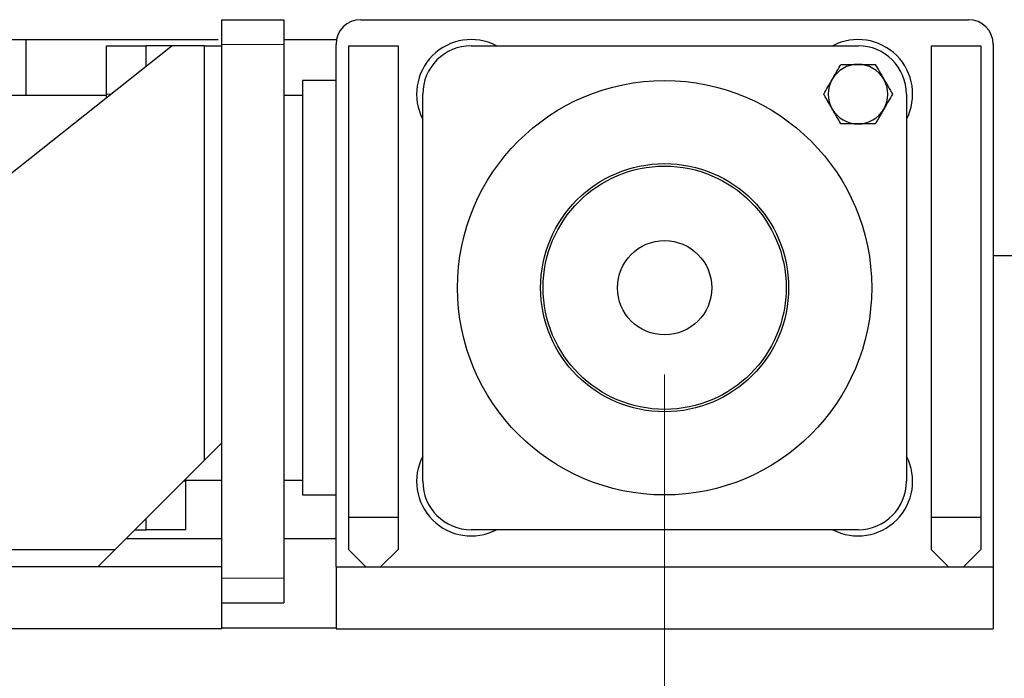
# Model space of a CAD drawing. Header units: inches. Extents: x 0 to 20790, y -12 to 14700.
# Tile 223 of 256: x 9066 to 9463, y 3013 to 3278. Entities that reach past the tile are written whole.
import ezdxf

# ---------------------------------------------------------------- set-up
doc = ezdxf.new("R2010")
doc.units = ezdxf.units.IN
for name, color, linetype, true_color in [('1', 7, 'Continuous', 0xffffff), ('204', 7, 'Continuous', 0xffffff), ('254', 7, 'Continuous', 0xffffff)]:
    doc.layers.add(name, color=color, linetype=linetype, true_color=true_color)
doc.styles.add('latin_extended', font='simplex.shx')
doc.dimstyles.get("Standard").update_dxf_attribs({"dimtxt": 0.18, "dimasz": 0.18, "dimexe": 0.18, "dimexo": 0.0625, "dimgap": 0.09, "dimtad": 0, "dimtih": 1, "dimtoh": 1, "dimdec": 4, "dimzin": 0, "dimdsep": 46, "dimtxsty": 'Standard', "dimcen": 0.09, "dimadec": 0, "dimazin": 0, "dimtfac": 1, "dimtdec": 4, "dimtofl": 0, "dimtmove": 0, "dimatfit": 3, "dimfxl": 1, "dimtolj": 1, "dimtzin": 0, "dimarcsym": 0})

# ---------------------------------------------------------------- blocks, each defined once
blk = doc.blocks.new('_U8')
at = {"layer": '254', "color": 3, "linetype": 'Continuous', "lineweight": 13, "transparency": 16777216}
for p, q in [((9936.19, 3683), (8492.69, 3683)), ((8527.69, 3560.5), (8527.69, 2652.5)), ((9936.19, 2530), (8492.69, 2530))]:
    blk.add_line(p, q, dxfattribs=at)
at = {"layer": '254', "color": 3, "transparency": 16777216}
for points in [[(8548.1, 3560.5), (8507.27, 3560.5), (8527.69, 3683)], [(8507.27, 2652.5), (8548.1, 2652.5), (8527.69, 2530)]]:
    blk.add_solid(points, dxfattribs=at)
at = {"layer": 'Defpoints', "color": 0, "transparency": 16777216}
for p in [(9971.19, 3683), (8527.69, 2530), (9971.19, 2530)]:
    blk.add_point(p, dxfattribs=at)
at = {"layer": '254', "color": 2, "lineweight": 13, "transparency": 16777216, "insert": (8343.94, 2807.93), "char_height": 122.5, "attachment_point": 1, "rotation": 90, "style": 'latin_extended'}
blk.add_mtext('\\A1;1153', dxfattribs=at)
blk = doc.blocks.new('_U12')
at = {"layer": '254', "color": 3, "linetype": 'Continuous', "lineweight": 13, "transparency": 16777216}
for p, q in [((8877.69, 2997.5), (8877.69, 1585)), ((11066.19, 2997.5), (11066.19, 1585)), ((9000.19, 1620), (10943.69, 1620))]:
    blk.add_line(p, q, dxfattribs=at)
at = {"layer": '254', "color": 3, "transparency": 16777216}
for points in [[(9000.19, 1640.42), (9000.19, 1599.58), (8877.69, 1620)], [(10943.69, 1599.58), (10943.69, 1640.42), (11066.19, 1620)]]:
    blk.add_solid(points, dxfattribs=at)
at = {"layer": 'Defpoints', "color": 0, "transparency": 16777216}
for p in [(8877.69, 3032.5), (11066.19, 3032.5), (11066.19, 1620)]:
    blk.add_point(p, dxfattribs=at)
at = {"layer": '254', "color": 2, "lineweight": 13, "transparency": 16777216, "insert": (9767.77, 1803.75), "char_height": 122.5, "attachment_point": 1, "style": 'latin_extended'}
blk.add_mtext('\\A1;2188', dxfattribs=at)
blk = doc.blocks.new('_U13')
at = {"layer": '254', "color": 3, "linetype": 'Continuous', "lineweight": 13, "transparency": 16777216}
for p, q in [((9326.19, 3135), (9326.19, 1865)), ((10616.19, 3135), (10616.19, 1865)), ((9448.69, 1900), (10493.69, 1900))]:
    blk.add_line(p, q, dxfattribs=at)
at = {"layer": '254', "color": 3, "transparency": 16777216}
for points in [[(9448.69, 1920.42), (9448.69, 1879.58), (9326.19, 1900)], [(10493.69, 1879.58), (10493.69, 1920.42), (10616.19, 1900)]]:
    blk.add_solid(points, dxfattribs=at)
at = {"layer": 'Defpoints', "color": 0, "transparency": 16777216}
for p in [(9326.19, 3170), (10616.19, 3170), (10616.19, 1900)]:
    blk.add_point(p, dxfattribs=at)
at = {"layer": '254', "color": 2, "lineweight": 13, "transparency": 16777216, "insert": (9767.02, 2083.75), "char_height": 122.5, "attachment_point": 1, "style": 'latin_extended'}
blk.add_mtext('\\A1;1290', dxfattribs=at)

msp = doc.modelspace()

# ---------------------------------------------------------------- linework, layer by layer
at = {"layer": '1', "color": 2, "linetype": 'Continuous', "lineweight": 25}
for p, q in [((9147.686, 3278), (9172.686, 3278)), ((9147.686, 3268), (9147.686, 3278)), ((9172.686, 3278), (9172.686, 3268)), ((9203.686, 3278), (9448.686, 3278)), ((9127.686, 3267.5), (8887.686, 3077.5)), ((9062.686, 3270), (9146.186, 3270)), ((9068.686, 3270), (9068.686, 3247.5)), ((9101.186, 3248), (9101.186, 3267.5)), ((9101.186, 3267.5), (9117.186, 3267.5)), ((9117.186, 3259.188), (9117.186, 3267.5)), ((9117.186, 3259.188), (9117.186, 3267.5)), ((9127.686, 3267.5), (9117.186, 3267.5)), ((9140.686, 3267.5), (9127.686, 3267.5)), ((9140.686, 3267.5), (9147.686, 3267.5)), ((9140.686, 3100.5), (9140.686, 3267.5)), ((9147.686, 3053), (9147.686, 3268)), ((9172.686, 3268), (9172.686, 3053)), ((9172.69, 3270), (9193.89, 3270)), ((9193.686, 3057.502), (9193.686, 3268)), ((9198.686, 3267.5), (9198.686, 3077.5)), ((9198.686, 3267.5), (9218.686, 3267.5)), ((9218.686, 3267.5), (9218.686, 3077.5)), ((9248.186, 3267.5), (9404.186, 3267.5)), ((9433.686, 3267.5), (9433.686, 3077.5)), ((9433.686, 3267.5), (9453.686, 3267.5)), ((9453.686, 3267.5), (9453.686, 3077.5)), ((9458.686, 3268), (9458.686, 3057.502)), ((9193.686, 3253.5), (9180.186, 3253.5)), ((9180.186, 3253.5), (9180.186, 3170)), ((9101.186, 3247.5), (9054.186, 3247.5)), ((9101.186, 3246.521), (9101.186, 3248)), ((9180.186, 3247.5), (9172.686, 3247.5)), ((9228.686, 3092), (9228.686, 3248)), ((9423.686, 3248), (9423.686, 3092)), ((9458.685, 3183), (9478.183, 3183)), ((9180.186, 3170), (9180.186, 3086.5)), ((9147.686, 3107.5), (9140.686, 3100.5)), ((9104.686, 3064.5), (9140.686, 3100.5)), ((9133.186, 3092), (9133.186, 3093.002)), ((9133.186, 3092.5), (9147.686, 3092.5)), ((9133.186, 3072.5), (9133.186, 3092)), ((9172.686, 3092.5), (9180.186, 3092.5)), ((9180.186, 3086.5), (9193.686, 3086.5)), ((9117.186, 3072.5), (9117.186, 3077)), ((9117.186, 3072.5), (9117.186, 3077)), ((9198.686, 3077.5), (9218.686, 3077.5)), ((9198.686, 3077.5), (9198.686, 3064.5)), ((9218.686, 3077.5), (9218.686, 3064.5)), ((9433.686, 3077.5), (9453.686, 3077.5)), ((9433.686, 3077.5), (9433.686, 3064.5)), ((9453.686, 3077.5), (9453.686, 3064.5)), ((9109.189, 3069), (9147.682, 3069)), ((9112.686, 3072.5), (9117.186, 3072.5)), ((9133.186, 3072.5), (9117.186, 3072.5)), ((9172.684, 3069), (9193.684, 3069)), ((9404.186, 3072.5), (9248.186, 3072.5)), ((8887.686, 3064.5), (9104.686, 3064.5)), ((9104.686, 3064.5), (9097.686, 3057.5)), ((9198.686, 3064.5), (9205.686, 3057.5)), ((9211.686, 3057.5), (9218.686, 3064.5)), ((9433.686, 3064.5), (9440.686, 3057.5)), ((9446.686, 3057.5), (9453.686, 3064.5)), ((9147.686, 3057.5), (8877.686, 3057.5)), ((9147.686, 3032.5), (9147.686, 3057.5)), ((9193.686, 3057.5), (9458.686, 3057.5)), ((9193.686, 3057.5), (9193.686, 3032.5)), ((9458.686, 3057.5), (9458.686, 3032.5)), ((9172.686, 3053), (9172.686, 3043)), ((9147.686, 3043), (9172.686, 3043)), ((9147.686, 3032.5), (8877.686, 3032.5)), ((9147.682, 3033), (9193.684, 3033)), ((9193.686, 3032.5), (9458.686, 3032.5))]:
    msp.add_line(p, q, dxfattribs=at)
at = {"layer": '1', "color": 110, "linetype": 'Continuous', "lineweight": 13}
for p, q in [((9147.686, 3268), (9172.686, 3268)), ((9101.186, 3248), (9103.055, 3248)), ((9133.186, 3092), (9132.186, 3092)), ((9147.686, 3053), (9172.686, 3053))]:
    msp.add_line(p, q, dxfattribs=at)
msp.add_circle((9971.186, 3683), 616.6, dxfattribs=at)
at = {"layer": '1', "color": 2, "linetype": 'Continuous', "lineweight": 25}
for centre, radius in [((9971.186, 3683), 615), ((9971.186, 3683), 613), ((9326.186, 3170), 83.5), ((9326.186, 3170), 50), ((9326.186, 3170), 49), ((9326.186, 3170), 19)]:
    msp.add_circle(centre, radius, dxfattribs=at)
for centre, radius, start, end in [((9203.686, 3268), 10, 90, 180), ((9448.686, 3268), 10, 0, 90), ((9248.186, 3248), 22, 62.42319, 207.57681), ((9248.186, 3248), 19.5, 90, 180), ((9404.186, 3248), 22, 332.42319, 117.57681), ((9404.186, 3248), 19.5, 0, 90), ((9248.186, 3092), 22, 152.42319, 297.57681), ((9404.186, 3092), 22, 242.42319, 27.57681), ((9248.186, 3092), 19.5, 180, 270), ((9404.186, 3092), 19.5, 270, 0)]:
    msp.add_arc(centre, radius, start, end, dxfattribs=at)
at = {"layer": '204', "color": 2, "linetype": 'Continuous', "lineweight": 25}
for start, end in [(90, 150), (30, 90), (150, 210), (330, 30), (210, 270), (270, 330)]:
    msp.add_arc((9404.186, 3248), 12, start, end, dxfattribs=at)
for points, knots in [([(9393.794, 3254), (9393.867, 3254.128), (9393.941, 3254.255), (9394.051, 3254.447), (9394.088, 3254.511), (9394.162, 3254.638), (9394.346, 3254.957), (9394.529, 3255.274), (9394.967, 3256.033), (9395.257, 3256.535), (9395.834, 3257.534), (9396.121, 3258.031), (9396.691, 3259.019), (9396.975, 3259.511), (9397.258, 3260)], [0, 0, 0, 0, 0.0625, 0.0625, 0.09375, 0.09375, 0.125, 0.25, 0.25, 0.5, 0.5, 0.75, 0.75, 1, 1, 1, 1]), ([(9397.258, 3260), (9397.818, 3260), (9398.382, 3260), (9399.519, 3260), (9400.091, 3260), (9401.247, 3260), (9401.83, 3260), (9402.566, 3260), (9402.714, 3260), (9403.009, 3260), (9403.157, 3260), (9403.599, 3260), (9403.893, 3260), (9404.186, 3260)], [0, 0, 0, 0, 0.25, 0.25, 0.5, 0.5, 0.75, 0.75, 0.8125, 0.8125, 0.875, 0.875, 1, 1, 1, 1]), ([(9404.186, 3260), (9404.772, 3260), (9405.356, 3260), (9406.52, 3260), (9407.1, 3260), (9408.255, 3260), (9408.831, 3260), (9409.548, 3260), (9409.692, 3260), (9409.978, 3260), (9410.121, 3260), (9410.549, 3260), (9410.832, 3260), (9411.114, 3260)], [0, 0, 0, 0, 0.25, 0.25, 0.5, 0.5, 0.75, 0.75, 0.8125, 0.8125, 0.875, 0.875, 1, 1, 1, 1]), ([(9411.114, 3260), (9411.681, 3259.019), (9412.252, 3258.03), (9413.117, 3256.532), (9413.407, 3256.029), (9413.99, 3255.019), (9414.283, 3254.511), (9414.578, 3254)], [0, 0, 0, 0, 0.5, 0.5, 0.75, 0.75, 1, 1, 1, 1]), ([(9390.33, 3248), (9390.896, 3248.982), (9391.467, 3249.971), (9392.332, 3251.469), (9392.622, 3251.971), (9393.205, 3252.981), (9393.499, 3253.489), (9393.794, 3254)], [0, 0, 0, 0, 0.5, 0.5, 0.75, 0.75, 1, 1, 1, 1]), ([(9414.578, 3254), (9414.652, 3253.873), (9414.725, 3253.746), (9414.836, 3253.554), (9414.873, 3253.49), (9414.947, 3253.363), (9415.13, 3253.044), (9415.314, 3252.727), (9415.752, 3251.968), (9416.042, 3251.465), (9416.619, 3250.466), (9416.905, 3249.97), (9417.476, 3248.981), (9417.76, 3248.49), (9418.042, 3248)], [0, 0, 0, 0, 0.0625, 0.0625, 0.09375, 0.09375, 0.125, 0.25, 0.25, 0.5, 0.5, 0.75, 0.75, 1, 1, 1, 1]), ([(9393.794, 3242), (9393.72, 3242.128), (9393.647, 3242.255), (9393.536, 3242.447), (9393.499, 3242.511), (9393.425, 3242.638), (9393.242, 3242.957), (9393.058, 3243.274), (9392.62, 3244.033), (9392.33, 3244.535), (9391.753, 3245.534), (9391.467, 3246.031), (9390.896, 3247.019), (9390.612, 3247.511), (9390.33, 3248)], [0, 0, 0, 0, 0.0625, 0.0625, 0.09375, 0.09375, 0.125, 0.25, 0.25, 0.5, 0.5, 0.75, 0.75, 1, 1, 1, 1]), ([(9418.042, 3248), (9417.476, 3247.019), (9416.905, 3246.03), (9416.04, 3244.532), (9415.75, 3244.029), (9415.167, 3243.019), (9414.873, 3242.511), (9414.578, 3242)], [0, 0, 0, 0, 0.5, 0.5, 0.75, 0.75, 1, 1, 1, 1]), ([(9397.258, 3236), (9396.691, 3236.982), (9396.12, 3237.971), (9395.255, 3239.469), (9394.965, 3239.971), (9394.382, 3240.981), (9394.089, 3241.489), (9393.794, 3242)], [0, 0, 0, 0, 0.5, 0.5, 0.75, 0.75, 1, 1, 1, 1]), ([(9414.578, 3242), (9414.505, 3241.873), (9414.431, 3241.746), (9414.321, 3241.554), (9414.284, 3241.49), (9414.21, 3241.363), (9414.026, 3241.044), (9413.843, 3240.727), (9413.405, 3239.968), (9413.115, 3239.465), (9412.538, 3238.466), (9412.251, 3237.97), (9411.681, 3236.981), (9411.397, 3236.49), (9411.114, 3236)], [0, 0, 0, 0, 0.0625, 0.0625, 0.09375, 0.09375, 0.125, 0.25, 0.25, 0.5, 0.5, 0.75, 0.75, 1, 1, 1, 1]), ([(9404.186, 3236), (9403.893, 3236), (9403.599, 3236), (9403.157, 3236), (9403.009, 3236), (9402.714, 3236), (9402.566, 3236), (9401.83, 3236), (9401.247, 3236), (9400.091, 3236), (9399.519, 3236), (9398.382, 3236), (9397.818, 3236), (9397.258, 3236)], [0, 0, 0, 0, 0.125, 0.125, 0.1875, 0.1875, 0.25, 0.25, 0.5, 0.5, 0.75, 0.75, 1, 1, 1, 1]), ([(9411.114, 3236), (9410.832, 3236), (9410.549, 3236), (9410.121, 3236), (9409.978, 3236), (9409.692, 3236), (9409.548, 3236), (9408.831, 3236), (9408.255, 3236), (9407.1, 3236), (9406.52, 3236), (9405.356, 3236), (9404.772, 3236), (9404.186, 3236)], [0, 0, 0, 0, 0.125, 0.125, 0.1875, 0.1875, 0.25, 0.25, 0.5, 0.5, 0.75, 0.75, 1, 1, 1, 1])]:
    msp.add_open_spline(points, degree=3, knots=knots, dxfattribs=at)

# ---------------------------------------------------------------- dimensions: what is measured, and where the dimension line sits
at = {"layer": '254', "color": 2, "linetype": 'Continuous', "lineweight": 13}
dim = msp.add_linear_dim(base=(8527.686, 2530), p1=(9971.186, 3683), p2=(9971.186, 2530), angle=90, dimstyle='Standard', override={"dimscale": 35, "dimtxt": 3.5, "dimasz": 3.5, "dimexe": 1, "dimexo": 1, "dimgap": 1.75, "dimtad": 1, "dimtih": 0, "dimtoh": 0, "dimdec": 2, "dimlfac": 1, "dimzin": 8, "dimdsep": 46, "dimlunit": 2, "dimtxsty": 'latin_extended', "dimsah": 1, "dimse1": 0, "dimse2": 0, "dimsd1": 0, "dimsd2": 0, "dimclrd": 3, "dimclre": 3, "dimclrt": 2, "dimtol": 0, "dimtm": -0.1, "dimtfac": 0.714286, "dimtdec": 3, "dimtofl": 1, "dimtmove": 0, "dimtzin": 8, "dimlwd": 13, "dimlwe": 13}, dxfattribs=at)
dim.commit()
dim.dimension.update_dxf_attribs({"geometry": '_U8', "text_midpoint": (8527.686, 3000.428), "dimtype": 160})
for base, p1, p2, picture, middle in [((10616.186, 1900), (9326.186, 3170), (10616.186, 3170), '_U13', (9971.186, 1900)), ((11066.186005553, 1620.000332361), (8877.686005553, 3032.500332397), (11066.186005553, 3032.500332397), '_U12', (9971.936005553, 1620.000332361))]:
    dim = msp.add_linear_dim(base=base, p1=p1, p2=p2, dimstyle='Standard', override={"dimscale": 35, "dimtxt": 3.5, "dimasz": 3.5, "dimexe": 1, "dimexo": 1, "dimgap": 1.75, "dimtad": 1, "dimtih": 1, "dimtoh": 0, "dimdec": 0, "dimlfac": 1, "dimzin": 8, "dimdsep": 46, "dimlunit": 2, "dimtxsty": 'latin_extended', "dimsah": 1, "dimse1": 0, "dimse2": 0, "dimsd1": 0, "dimsd2": 0, "dimclrd": 3, "dimclre": 3, "dimclrt": 2, "dimtol": 0, "dimtm": -0.1, "dimtfac": 0.714286, "dimtdec": 3, "dimtofl": 1, "dimtmove": 0, "dimtzin": 8, "dimlwd": 13, "dimlwe": 13}, dxfattribs=at)
    dim.commit()
    dim.dimension.update_dxf_attribs({"geometry": picture, "text_midpoint": middle, "dimtype": 160})

doc.saveas('drawing.dxf')
